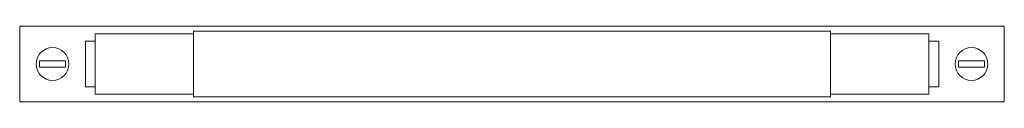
# Paper-space layout '_Front' of a CAD drawing. Header units: millimetres. Extents: x -150 to 150, y -12 to 12.
import ezdxf

# ---------------------------------------------------------------- set-up
doc = ezdxf.new("R2010")
doc.units = ezdxf.units.MM

psp = doc.layouts.new('_Front')

# ---------------------------------------------------------------- linework, layer by layer
at = {"color": 7, "linetype": 'Continuous', "lineweight": 15}
for p, q in [((-150, 11.5), (-150, -11.5)), ((150, 11.5), (-150, 11.5)), ((-97, 9.2), (-127, 9.2)), ((-127, 9.2), (-127, -9.2)), ((97, 10), (-97, 10)), ((-97, 10), (-97, -10)), ((97, 10), (97, -10)), ((127, 9.2), (97, 9.2)), ((127, 9.2), (127, -9.2)), ((150, 11.5), (150, -11.5)), ((-127, 7), (-130, 7)), ((-130, 7), (-130, -7)), ((130, 7), (127, 7)), ((130, 7), (130, -7)), ((-144, -1), (-144, 1)), ((-144, 1), (-136, 1)), ((-136, -1), (-136, 1)), ((136, -1), (136, 1)), ((136, 1), (144, 1)), ((144, -1), (144, 1)), ((-144, -1), (-136, -1)), ((136, -1), (144, -1)), ((-130, -7), (-127, -7)), ((127, -7), (130, -7)), ((150, -11.5), (-150, -11.5)), ((-127, -9.2), (-97, -9.2)), ((-97, -10), (97, -10)), ((97, -9.2), (127, -9.2))]:
    psp.add_line(p, q, dxfattribs=at)
for centre in [(-140, 0), (140, 0)]:
    psp.add_circle(centre, 5, dxfattribs=at)

doc.saveas('drawing.dxf')
